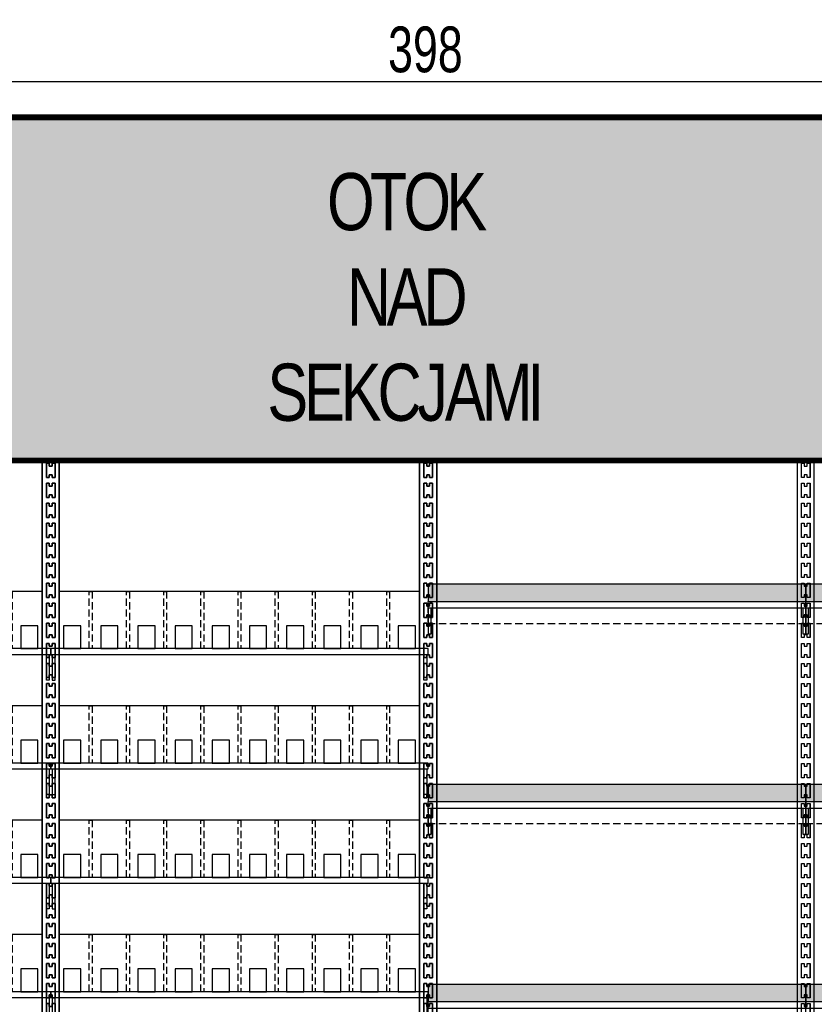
# Model space of a CAD drawing. Header units: centimetres. Extents: x 4120 to 19220, y -7417 to 180.
# Tile 78 of 223: x 12056 to 12195, y -6555 to -6383. Entities that reach past the tile are written whole.
import ezdxf

# ---------------------------------------------------------------- set-up
doc = ezdxf.new("R2010")
doc.units = ezdxf.units.CM
doc.linetypes.add('( Hidden )', pattern=[0.375, 0.25, -0.125])
doc.linetypes.add('DASHED', pattern=[19.05, 12.7, -6.35])
doc.layers.add('Otok szary', color=7, linetype='Continuous', true_color=0x7d7d7d)
doc.styles.add('Arial', font='arial.ttf', dxfattribs={"height": 25})
doc.styles.add('SIMPLEX', font='arial.ttf', dxfattribs={"width": 0.7, "height": 8})
doc.styles.get("Standard").update_dxf_attribs({"font": 'arial.ttf'})
doc.dimstyles.new('1', dxfattribs={"dimscale": 3, "dimtxt": 2, "dimasz": 1, "dimexe": 1, "dimexo": 0, "dimgap": 0.5, "dimtad": 1, "dimdec": 0, "dimdsep": 46, "dimtxsty": 'Standard', "dimblk": 'ARCHTICK', "dimcen": 0.5, "dimdle": 1, "dimclrd": 5, "dimclre": 5, "dimclrt": 5, "dimadec": 0, "dimazin": 2, "dimtfac": 1, "dimtdec": 0, "dimtofl": 0, "dimtmove": 0, "dimatfit": 3, "dimldrblk": 'OBLIQUE', "dimfxl": 1, "dimtvp": 0.5, "dimtolj": 1, "dimtzin": 0, "dimlwd": -1, "dimarcsym": 0})

# ---------------------------------------------------------------- blocks, each defined once
blk = doc.blocks.new('Ogranicznik plexi front 66')
h = blk.add_hatch(color=252)
h.set_gradient(color1=(148, 148, 148), rotation=135, tint=1, name='CYLINDER')
h.paths.add_polyline_path([(0, 3), (0, 0), (66, 0), (66, 3)])
blk.add_lwpolyline([(0, 0), (66, 0), (66, 3), (0, 3)], close=True)
blk = doc.blocks.new('fdsf')
blk.add_line((18879.37, 15854.81), (18942.37, 15854.81))
at = {"color": 8}
for points in [[(18876.37, 15854.81), (18876.37, 15614.81), (18879.37, 15614.81), (18879.37, 15854.81), (18876.37, 15854.81)], [(18942.37, 15854.81), (18942.37, 15614.81), (18945.37, 15614.81), (18945.37, 15854.81), (18942.37, 15854.81)]]:
    blk.add_lwpolyline(points, dxfattribs=at)
at = {"color": 8, "ltscale": 0.002}
for points in [[(18877.12, 15854.31), (18877.62, 15854.31), (18877.62, 15853.81), (18878.12, 15853.81), (18878.12, 15854.31), (18878.62, 15854.31), (18878.62, 15851.81), (18878.12, 15851.81), (18878.12, 15852.31), (18877.62, 15852.31), (18877.62, 15851.81), (18877.12, 15851.81)], [(18943.12, 15854.31), (18943.62, 15854.31), (18943.62, 15853.81), (18944.12, 15853.81), (18944.12, 15854.31), (18944.62, 15854.31), (18944.62, 15851.81), (18944.12, 15851.81), (18944.12, 15852.31), (18943.62, 15852.31), (18943.62, 15851.81), (18943.12, 15851.81)], [(18877.12, 15850.81), (18877.62, 15850.81), (18877.62, 15850.31), (18878.12, 15850.31), (18878.12, 15850.81), (18878.62, 15850.81), (18878.62, 15848.31), (18878.12, 15848.31), (18878.12, 15848.81), (18877.62, 15848.81), (18877.62, 15848.31), (18877.12, 15848.31)], [(18943.12, 15850.81), (18943.62, 15850.81), (18943.62, 15850.31), (18944.12, 15850.31), (18944.12, 15850.81), (18944.62, 15850.81), (18944.62, 15848.31), (18944.12, 15848.31), (18944.12, 15848.81), (18943.62, 15848.81), (18943.62, 15848.31), (18943.12, 15848.31)], [(18877.12, 15847.31), (18877.62, 15847.31), (18877.62, 15846.81), (18878.12, 15846.81), (18878.12, 15847.31), (18878.62, 15847.31), (18878.62, 15844.81), (18878.12, 15844.81), (18878.12, 15845.31), (18877.62, 15845.31), (18877.62, 15844.81), (18877.12, 15844.81)], [(18943.12, 15847.31), (18943.62, 15847.31), (18943.62, 15846.81), (18944.12, 15846.81), (18944.12, 15847.31), (18944.62, 15847.31), (18944.62, 15844.81), (18944.12, 15844.81), (18944.12, 15845.31), (18943.62, 15845.31), (18943.62, 15844.81), (18943.12, 15844.81)], [(18877.12, 15843.81), (18877.62, 15843.81), (18877.62, 15843.31), (18878.12, 15843.31), (18878.12, 15843.81), (18878.62, 15843.81), (18878.62, 15841.31), (18878.12, 15841.31), (18878.12, 15841.81), (18877.62, 15841.81), (18877.62, 15841.31), (18877.12, 15841.31)], [(18943.12, 15843.81), (18943.62, 15843.81), (18943.62, 15843.31), (18944.12, 15843.31), (18944.12, 15843.81), (18944.62, 15843.81), (18944.62, 15841.31), (18944.12, 15841.31), (18944.12, 15841.81), (18943.62, 15841.81), (18943.62, 15841.31), (18943.12, 15841.31)], [(18877.12, 15840.31), (18877.62, 15840.31), (18877.62, 15839.81), (18878.12, 15839.81), (18878.12, 15840.31), (18878.62, 15840.31), (18878.62, 15837.81), (18878.12, 15837.81), (18878.12, 15838.31), (18877.62, 15838.31), (18877.62, 15837.81), (18877.12, 15837.81)], [(18943.12, 15840.31), (18943.62, 15840.31), (18943.62, 15839.81), (18944.12, 15839.81), (18944.12, 15840.31), (18944.62, 15840.31), (18944.62, 15837.81), (18944.12, 15837.81), (18944.12, 15838.31), (18943.62, 15838.31), (18943.62, 15837.81), (18943.12, 15837.81)], [(18877.12, 15836.81), (18877.62, 15836.81), (18877.62, 15836.31), (18878.12, 15836.31), (18878.12, 15836.81), (18878.62, 15836.81), (18878.62, 15834.31), (18878.12, 15834.31), (18878.12, 15834.81), (18877.62, 15834.81), (18877.62, 15834.31), (18877.12, 15834.31)], [(18943.12, 15836.81), (18943.62, 15836.81), (18943.62, 15836.31), (18944.12, 15836.31), (18944.12, 15836.81), (18944.62, 15836.81), (18944.62, 15834.31), (18944.12, 15834.31), (18944.12, 15834.81), (18943.62, 15834.81), (18943.62, 15834.31), (18943.12, 15834.31)], [(18877.12, 15833.31), (18877.62, 15833.31), (18877.62, 15832.81), (18878.12, 15832.81), (18878.12, 15833.31), (18878.62, 15833.31), (18878.62, 15830.81), (18878.12, 15830.81), (18878.12, 15831.31), (18877.62, 15831.31), (18877.62, 15830.81), (18877.12, 15830.81)], [(18943.12, 15833.31), (18943.62, 15833.31), (18943.62, 15832.81), (18944.12, 15832.81), (18944.12, 15833.31), (18944.62, 15833.31), (18944.62, 15830.81), (18944.12, 15830.81), (18944.12, 15831.31), (18943.62, 15831.31), (18943.62, 15830.81), (18943.12, 15830.81)], [(18877.12, 15829.81), (18877.62, 15829.81), (18877.62, 15829.31), (18878.12, 15829.31), (18878.12, 15829.81), (18878.62, 15829.81), (18878.62, 15827.31), (18878.12, 15827.31), (18878.12, 15827.81), (18877.62, 15827.81), (18877.62, 15827.31), (18877.12, 15827.31)], [(18943.12, 15829.81), (18943.62, 15829.81), (18943.62, 15829.31), (18944.12, 15829.31), (18944.12, 15829.81), (18944.62, 15829.81), (18944.62, 15827.31), (18944.12, 15827.31), (18944.12, 15827.81), (18943.62, 15827.81), (18943.62, 15827.31), (18943.12, 15827.31)], [(18877.12, 15826.31), (18877.62, 15826.31), (18877.62, 15825.81), (18878.12, 15825.81), (18878.12, 15826.31), (18878.62, 15826.31), (18878.62, 15823.81), (18878.12, 15823.81), (18878.12, 15824.31), (18877.62, 15824.31), (18877.62, 15823.81), (18877.12, 15823.81)], [(18943.12, 15826.31), (18943.62, 15826.31), (18943.62, 15825.81), (18944.12, 15825.81), (18944.12, 15826.31), (18944.62, 15826.31), (18944.62, 15823.81), (18944.12, 15823.81), (18944.12, 15824.31), (18943.62, 15824.31), (18943.62, 15823.81), (18943.12, 15823.81)], [(18877.12, 15822.81), (18877.62, 15822.81), (18877.62, 15822.31), (18878.12, 15822.31), (18878.12, 15822.81), (18878.62, 15822.81), (18878.62, 15820.31), (18878.12, 15820.31), (18878.12, 15820.81), (18877.62, 15820.81), (18877.62, 15820.31), (18877.12, 15820.31)], [(18943.12, 15822.81), (18943.62, 15822.81), (18943.62, 15822.31), (18944.12, 15822.31), (18944.12, 15822.81), (18944.62, 15822.81), (18944.62, 15820.31), (18944.12, 15820.31), (18944.12, 15820.81), (18943.62, 15820.81), (18943.62, 15820.31), (18943.12, 15820.31)], [(18877.12, 15819.31), (18877.62, 15819.31), (18877.62, 15818.81), (18878.12, 15818.81), (18878.12, 15819.31), (18878.62, 15819.31), (18878.62, 15816.81), (18878.12, 15816.81), (18878.12, 15817.31), (18877.62, 15817.31), (18877.62, 15816.81), (18877.12, 15816.81)], [(18943.12, 15819.31), (18943.62, 15819.31), (18943.62, 15818.81), (18944.12, 15818.81), (18944.12, 15819.31), (18944.62, 15819.31), (18944.62, 15816.81), (18944.12, 15816.81), (18944.12, 15817.31), (18943.62, 15817.31), (18943.62, 15816.81), (18943.12, 15816.81)], [(18877.12, 15815.81), (18877.62, 15815.81), (18877.62, 15815.31), (18878.12, 15815.31), (18878.12, 15815.81), (18878.62, 15815.81), (18878.62, 15813.31), (18878.12, 15813.31), (18878.12, 15813.81), (18877.62, 15813.81), (18877.62, 15813.31), (18877.12, 15813.31)], [(18943.12, 15815.81), (18943.62, 15815.81), (18943.62, 15815.31), (18944.12, 15815.31), (18944.12, 15815.81), (18944.62, 15815.81), (18944.62, 15813.31), (18944.12, 15813.31), (18944.12, 15813.81), (18943.62, 15813.81), (18943.62, 15813.31), (18943.12, 15813.31)], [(18877.12, 15812.31), (18877.62, 15812.31), (18877.62, 15811.81), (18878.12, 15811.81), (18878.12, 15812.31), (18878.62, 15812.31), (18878.62, 15809.81), (18878.12, 15809.81), (18878.12, 15810.31), (18877.62, 15810.31), (18877.62, 15809.81), (18877.12, 15809.81)], [(18943.12, 15812.31), (18943.62, 15812.31), (18943.62, 15811.81), (18944.12, 15811.81), (18944.12, 15812.31), (18944.62, 15812.31), (18944.62, 15809.81), (18944.12, 15809.81), (18944.12, 15810.31), (18943.62, 15810.31), (18943.62, 15809.81), (18943.12, 15809.81)], [(18877.12, 15808.81), (18877.62, 15808.81), (18877.62, 15808.31), (18878.12, 15808.31), (18878.12, 15808.81), (18878.62, 15808.81), (18878.62, 15806.31), (18878.12, 15806.31), (18878.12, 15806.81), (18877.62, 15806.81), (18877.62, 15806.31), (18877.12, 15806.31)], [(18943.12, 15808.81), (18943.62, 15808.81), (18943.62, 15808.31), (18944.12, 15808.31), (18944.12, 15808.81), (18944.62, 15808.81), (18944.62, 15806.31), (18944.12, 15806.31), (18944.12, 15806.81), (18943.62, 15806.81), (18943.62, 15806.31), (18943.12, 15806.31)], [(18877.12, 15805.31), (18877.62, 15805.31), (18877.62, 15804.81), (18878.12, 15804.81), (18878.12, 15805.31), (18878.62, 15805.31), (18878.62, 15802.81), (18878.12, 15802.81), (18878.12, 15803.31), (18877.62, 15803.31), (18877.62, 15802.81), (18877.12, 15802.81)], [(18943.12, 15805.31), (18943.62, 15805.31), (18943.62, 15804.81), (18944.12, 15804.81), (18944.12, 15805.31), (18944.62, 15805.31), (18944.62, 15802.81), (18944.12, 15802.81), (18944.12, 15803.31), (18943.62, 15803.31), (18943.62, 15802.81), (18943.12, 15802.81)], [(18877.12, 15801.81), (18877.62, 15801.81), (18877.62, 15801.31), (18878.12, 15801.31), (18878.12, 15801.81), (18878.62, 15801.81), (18878.62, 15799.31), (18878.12, 15799.31), (18878.12, 15799.81), (18877.62, 15799.81), (18877.62, 15799.31), (18877.12, 15799.31)], [(18943.12, 15801.81), (18943.62, 15801.81), (18943.62, 15801.31), (18944.12, 15801.31), (18944.12, 15801.81), (18944.62, 15801.81), (18944.62, 15799.31), (18944.12, 15799.31), (18944.12, 15799.81), (18943.62, 15799.81), (18943.62, 15799.31), (18943.12, 15799.31)], [(18877.12, 15798.31), (18877.62, 15798.31), (18877.62, 15797.81), (18878.12, 15797.81), (18878.12, 15798.31), (18878.62, 15798.31), (18878.62, 15795.81), (18878.12, 15795.81), (18878.12, 15796.31), (18877.62, 15796.31), (18877.62, 15795.81), (18877.12, 15795.81)], [(18943.12, 15798.31), (18943.62, 15798.31), (18943.62, 15797.81), (18944.12, 15797.81), (18944.12, 15798.31), (18944.62, 15798.31), (18944.62, 15795.81), (18944.12, 15795.81), (18944.12, 15796.31), (18943.62, 15796.31), (18943.62, 15795.81), (18943.12, 15795.81)], [(18877.12, 15794.81), (18877.62, 15794.81), (18877.62, 15794.31), (18878.12, 15794.31), (18878.12, 15794.81), (18878.62, 15794.81), (18878.62, 15792.31), (18878.12, 15792.31), (18878.12, 15792.81), (18877.62, 15792.81), (18877.62, 15792.31), (18877.12, 15792.31)], [(18943.12, 15794.81), (18943.62, 15794.81), (18943.62, 15794.31), (18944.12, 15794.31), (18944.12, 15794.81), (18944.62, 15794.81), (18944.62, 15792.31), (18944.12, 15792.31), (18944.12, 15792.81), (18943.62, 15792.81), (18943.62, 15792.31), (18943.12, 15792.31)], [(18877.12, 15791.31), (18877.62, 15791.31), (18877.62, 15790.81), (18878.12, 15790.81), (18878.12, 15791.31), (18878.62, 15791.31), (18878.62, 15788.81), (18878.12, 15788.81), (18878.12, 15789.31), (18877.62, 15789.31), (18877.62, 15788.81), (18877.12, 15788.81)], [(18943.12, 15791.31), (18943.62, 15791.31), (18943.62, 15790.81), (18944.12, 15790.81), (18944.12, 15791.31), (18944.62, 15791.31), (18944.62, 15788.81), (18944.12, 15788.81), (18944.12, 15789.31), (18943.62, 15789.31), (18943.62, 15788.81), (18943.12, 15788.81)], [(18877.12, 15787.81), (18877.62, 15787.81), (18877.62, 15787.31), (18878.12, 15787.31), (18878.12, 15787.81), (18878.62, 15787.81), (18878.62, 15785.31), (18878.12, 15785.31), (18878.12, 15785.81), (18877.62, 15785.81), (18877.62, 15785.31), (18877.12, 15785.31)], [(18943.12, 15787.81), (18943.62, 15787.81), (18943.62, 15787.31), (18944.12, 15787.31), (18944.12, 15787.81), (18944.62, 15787.81), (18944.62, 15785.31), (18944.12, 15785.31), (18944.12, 15785.81), (18943.62, 15785.81), (18943.62, 15785.31), (18943.12, 15785.31)], [(18877.12, 15784.31), (18877.62, 15784.31), (18877.62, 15783.81), (18878.12, 15783.81), (18878.12, 15784.31), (18878.62, 15784.31), (18878.62, 15781.81), (18878.12, 15781.81), (18878.12, 15782.31), (18877.62, 15782.31), (18877.62, 15781.81), (18877.12, 15781.81)], [(18943.12, 15784.31), (18943.62, 15784.31), (18943.62, 15783.81), (18944.12, 15783.81), (18944.12, 15784.31), (18944.62, 15784.31), (18944.62, 15781.81), (18944.12, 15781.81), (18944.12, 15782.31), (18943.62, 15782.31), (18943.62, 15781.81), (18943.12, 15781.81)], [(18877.12, 15780.81), (18877.62, 15780.81), (18877.62, 15780.31), (18878.12, 15780.31), (18878.12, 15780.81), (18878.62, 15780.81), (18878.62, 15778.31), (18878.12, 15778.31), (18878.12, 15778.81), (18877.62, 15778.81), (18877.62, 15778.31), (18877.12, 15778.31)], [(18943.12, 15780.81), (18943.62, 15780.81), (18943.62, 15780.31), (18944.12, 15780.31), (18944.12, 15780.81), (18944.62, 15780.81), (18944.62, 15778.31), (18944.12, 15778.31), (18944.12, 15778.81), (18943.62, 15778.81), (18943.62, 15778.31), (18943.12, 15778.31)], [(18877.12, 15777.31), (18877.62, 15777.31), (18877.62, 15776.81), (18878.12, 15776.81), (18878.12, 15777.31), (18878.62, 15777.31), (18878.62, 15774.81), (18878.12, 15774.81), (18878.12, 15775.31), (18877.62, 15775.31), (18877.62, 15774.81), (18877.12, 15774.81)], [(18943.12, 15777.31), (18943.62, 15777.31), (18943.62, 15776.81), (18944.12, 15776.81), (18944.12, 15777.31), (18944.62, 15777.31), (18944.62, 15774.81), (18944.12, 15774.81), (18944.12, 15775.31), (18943.62, 15775.31), (18943.62, 15774.81), (18943.12, 15774.81)], [(18877.12, 15773.81), (18877.62, 15773.81), (18877.62, 15773.31), (18878.12, 15773.31), (18878.12, 15773.81), (18878.62, 15773.81), (18878.62, 15771.31), (18878.12, 15771.31), (18878.12, 15771.81), (18877.62, 15771.81), (18877.62, 15771.31), (18877.12, 15771.31)], [(18943.12, 15773.81), (18943.62, 15773.81), (18943.62, 15773.31), (18944.12, 15773.31), (18944.12, 15773.81), (18944.62, 15773.81), (18944.62, 15771.31), (18944.12, 15771.31), (18944.12, 15771.81), (18943.62, 15771.81), (18943.62, 15771.31), (18943.12, 15771.31)], [(18877.12, 15770.31), (18877.62, 15770.31), (18877.62, 15769.81), (18878.12, 15769.81), (18878.12, 15770.31), (18878.62, 15770.31), (18878.62, 15767.81), (18878.12, 15767.81), (18878.12, 15768.31), (18877.62, 15768.31), (18877.62, 15767.81), (18877.12, 15767.81)], [(18943.12, 15770.31), (18943.62, 15770.31), (18943.62, 15769.81), (18944.12, 15769.81), (18944.12, 15770.31), (18944.62, 15770.31), (18944.62, 15767.81), (18944.12, 15767.81), (18944.12, 15768.31), (18943.62, 15768.31), (18943.62, 15767.81), (18943.12, 15767.81)], [(18877.12, 15766.81), (18877.62, 15766.81), (18877.62, 15766.31), (18878.12, 15766.31), (18878.12, 15766.81), (18878.62, 15766.81), (18878.62, 15764.31), (18878.12, 15764.31), (18878.12, 15764.81), (18877.62, 15764.81), (18877.62, 15764.31), (18877.12, 15764.31)], [(18943.12, 15766.81), (18943.62, 15766.81), (18943.62, 15766.31), (18944.12, 15766.31), (18944.12, 15766.81), (18944.62, 15766.81), (18944.62, 15764.31), (18944.12, 15764.31), (18944.12, 15764.81), (18943.62, 15764.81), (18943.62, 15764.31), (18943.12, 15764.31)], [(18877.12, 15763.31), (18877.62, 15763.31), (18877.62, 15762.81), (18878.12, 15762.81), (18878.12, 15763.31), (18878.62, 15763.31), (18878.62, 15760.81), (18878.12, 15760.81), (18878.12, 15761.31), (18877.62, 15761.31), (18877.62, 15760.81), (18877.12, 15760.81)], [(18943.12, 15763.31), (18943.62, 15763.31), (18943.62, 15762.81), (18944.12, 15762.81), (18944.12, 15763.31), (18944.62, 15763.31), (18944.62, 15760.81), (18944.12, 15760.81), (18944.12, 15761.31), (18943.62, 15761.31), (18943.62, 15760.81), (18943.12, 15760.81)], [(18877.12, 15759.81), (18877.62, 15759.81), (18877.62, 15759.31), (18878.12, 15759.31), (18878.12, 15759.81), (18878.62, 15759.81), (18878.62, 15757.31), (18878.12, 15757.31), (18878.12, 15757.81), (18877.62, 15757.81), (18877.62, 15757.31), (18877.12, 15757.31)], [(18943.12, 15759.81), (18943.62, 15759.81), (18943.62, 15759.31), (18944.12, 15759.31), (18944.12, 15759.81), (18944.62, 15759.81), (18944.62, 15757.31), (18944.12, 15757.31), (18944.12, 15757.81), (18943.62, 15757.81), (18943.62, 15757.31), (18943.12, 15757.31)]]:
    blk.add_lwpolyline(points, close=True, dxfattribs=at)
for points in [[(18877.87, 15830.14), (18943.87, 15830.14), (18943.87, 15833.14), (18877.87, 15833.14)], [(18877.87, 15830.14), (18943.87, 15830.14), (18943.87, 15828.94), (18877.87, 15828.94)], [(18878.37, 15828.94), (18877.87, 15828.94), (18877.87, 15824.45), (18878.37, 15824.45)], [(18943.87, 15828.94), (18943.37, 15828.94), (18943.37, 15824.45), (18943.87, 15824.45)], [(18877.87, 15795.14), (18943.87, 15795.14), (18943.87, 15798.14), (18877.87, 15798.14)], [(18877.87, 15795.14), (18943.87, 15795.14), (18943.87, 15793.94), (18877.87, 15793.94)], [(18878.37, 15793.94), (18877.87, 15793.94), (18877.87, 15789.45), (18878.37, 15789.45)], [(18943.87, 15793.94), (18943.37, 15793.94), (18943.37, 15789.45), (18943.87, 15789.45)], [(18877.87, 15760.14), (18943.87, 15760.14), (18943.87, 15763.14), (18877.87, 15763.14)], [(18877.87, 15760.14), (18943.87, 15760.14), (18943.87, 15758.94), (18877.87, 15758.94)]]:
    blk.add_lwpolyline(points, close=True)
at = {"color": 253, "linetype": 'DASHED', "ltscale": 0.1, "true_color": 0xb3b3b3}
for points in [[(18877.87, 15830.14), (18943.87, 15830.14), (18943.87, 15826.24), (18877.87, 15826.24)], [(18877.87, 15795.14), (18943.87, 15795.14), (18943.87, 15791.24), (18877.87, 15791.24)], [(18877.87, 15760.14), (18943.87, 15760.14), (18943.87, 15756.24), (18877.87, 15756.24)]]:
    blk.add_lwpolyline(points, close=True, dxfattribs=at)
for p in [(18877.87, 15830.14), (18877.87, 15795.14), (18877.87, 15760.14)]:
    blk.add_blockref('Ogranicznik plexi front 66', p)
blk = doc.blocks.new('BLOK 240-66-01')
at = {"color": 8}
for points in [[(-1.5, 229.5), (-1.5, 69.5)], [(1.5, 116.57), (1.5, 229.5)], [(64.5, 116.57), (64.5, 229.5)], [(67.5, 229.5), (67.5, 69.5)], [(1.5, 206.57), (64.5, 206.57)], [(2.25, 196.57), (2.25, 200.57), (5.25, 200.57), (5.25, 196.57), (2.25, 196.57)], [(8.75, 196.57), (8.75, 200.57), (11.75, 200.57), (11.75, 196.57), (8.75, 196.57)], [(15.25, 196.57), (15.25, 200.57), (18.25, 200.57), (18.25, 196.57), (15.25, 196.57)], [(21.75, 196.57), (21.75, 200.57), (24.75, 200.57), (24.75, 196.57), (21.75, 196.57)], [(28.25, 196.57), (28.25, 200.57), (31.25, 200.57), (31.25, 196.57), (28.25, 196.57)], [(34.75, 196.57), (34.75, 200.57), (37.75, 200.57), (37.75, 196.57), (34.75, 196.57)], [(41.25, 196.57), (41.25, 200.57), (44.25, 200.57), (44.25, 196.57), (41.25, 196.57)], [(47.75, 196.57), (47.75, 200.57), (50.75, 200.57), (50.75, 196.57), (47.75, 196.57)], [(54.25, 196.57), (54.25, 200.57), (57.25, 200.57), (57.25, 196.57), (54.25, 196.57)], [(60.75, 196.57), (60.75, 200.57), (63.75, 200.57), (63.75, 196.57), (60.75, 196.57)], [(0.25, 195.57), (0.25, 191.07), (0.75, 191.07), (0.75, 195.57)], [(65.75, 195.57), (65.75, 191.07), (65.25, 191.07), (65.25, 195.57)], [(1.5, 186.57), (64.5, 186.57)], [(2.25, 176.57), (2.25, 180.57), (5.25, 180.57), (5.25, 176.57), (2.25, 176.57)], [(8.75, 176.57), (8.75, 180.57), (11.75, 180.57), (11.75, 176.57), (8.75, 176.57)], [(15.25, 176.57), (15.25, 180.57), (18.25, 180.57), (18.25, 176.57), (15.25, 176.57)], [(21.75, 176.57), (21.75, 180.57), (24.75, 180.57), (24.75, 176.57), (21.75, 176.57)], [(28.25, 176.57), (28.25, 180.57), (31.25, 180.57), (31.25, 176.57), (28.25, 176.57)], [(34.75, 176.57), (34.75, 180.57), (37.75, 180.57), (37.75, 176.57), (34.75, 176.57)], [(41.25, 176.57), (41.25, 180.57), (44.25, 180.57), (44.25, 176.57), (41.25, 176.57)], [(47.75, 176.57), (47.75, 180.57), (50.75, 180.57), (50.75, 176.57), (47.75, 176.57)], [(54.25, 176.57), (54.25, 180.57), (57.25, 180.57), (57.25, 176.57), (54.25, 176.57)], [(60.75, 176.57), (60.75, 180.57), (63.75, 180.57), (63.75, 176.57), (60.75, 176.57)], [(0.25, 175.57), (0.25, 171.07), (0.75, 171.07), (0.75, 175.57)], [(65.75, 175.57), (65.75, 171.07), (65.25, 171.07), (65.25, 175.57)], [(1.5, 166.57), (64.5, 166.57)], [(2.25, 156.57), (2.25, 160.57), (5.25, 160.57), (5.25, 156.57), (2.25, 156.57)], [(8.75, 156.57), (8.75, 160.57), (11.75, 160.57), (11.75, 156.57), (8.75, 156.57)], [(15.25, 156.57), (15.25, 160.57), (18.25, 160.57), (18.25, 156.57), (15.25, 156.57)], [(21.75, 156.57), (21.75, 160.57), (24.75, 160.57), (24.75, 156.57), (21.75, 156.57)], [(28.25, 156.57), (28.25, 160.57), (31.25, 160.57), (31.25, 156.57), (28.25, 156.57)], [(34.75, 156.57), (34.75, 160.57), (37.75, 160.57), (37.75, 156.57), (34.75, 156.57)], [(41.25, 156.57), (41.25, 160.57), (44.25, 160.57), (44.25, 156.57), (41.25, 156.57)], [(47.75, 156.57), (47.75, 160.57), (50.75, 160.57), (50.75, 156.57), (47.75, 156.57)], [(54.25, 156.57), (54.25, 160.57), (57.25, 160.57), (57.25, 156.57), (54.25, 156.57)], [(60.75, 156.57), (60.75, 160.57), (63.75, 160.57), (63.75, 156.57), (60.75, 156.57)], [(0.25, 155.57), (0.25, 151.07), (0.75, 151.07), (0.75, 155.57)], [(65.75, 155.57), (65.75, 151.07), (65.25, 151.07), (65.25, 155.57)], [(1.5, 146.57), (64.5, 146.57)], [(2.25, 136.57), (2.25, 140.57), (5.25, 140.57), (5.25, 136.57), (2.25, 136.57)], [(8.75, 136.57), (8.75, 140.57), (11.75, 140.57), (11.75, 136.57), (8.75, 136.57)], [(15.25, 136.57), (15.25, 140.57), (18.25, 140.57), (18.25, 136.57), (15.25, 136.57)], [(21.75, 136.57), (21.75, 140.57), (24.75, 140.57), (24.75, 136.57), (21.75, 136.57)], [(28.25, 136.57), (28.25, 140.57), (31.25, 140.57), (31.25, 136.57), (28.25, 136.57)], [(34.75, 136.57), (34.75, 140.57), (37.75, 140.57), (37.75, 136.57), (34.75, 136.57)], [(41.25, 136.57), (41.25, 140.57), (44.25, 140.57), (44.25, 136.57), (41.25, 136.57)], [(47.75, 136.57), (47.75, 140.57), (50.75, 140.57), (50.75, 136.57), (47.75, 136.57)], [(54.25, 136.57), (54.25, 140.57), (57.25, 140.57), (57.25, 136.57), (54.25, 136.57)], [(60.75, 136.57), (60.75, 140.57), (63.75, 140.57), (63.75, 136.57), (60.75, 136.57)], [(0.25, 135.57), (0.25, 131.07), (0.75, 131.07), (0.75, 135.57)], [(65.75, 135.57), (65.75, 131.07), (65.25, 131.07), (65.25, 135.57)]]:
    blk.add_lwpolyline(points, dxfattribs=at)
at = {"color": 8, "ltscale": 0.002}
for points in [[(-0.75, 229), (-0.25, 229), (-0.25, 228.5), (0.25, 228.5), (0.25, 229), (0.75, 229), (0.75, 226.5), (0.25, 226.5), (0.25, 227), (-0.25, 227), (-0.25, 226.5), (-0.75, 226.5)], [(66.75, 229), (66.25, 229), (66.25, 228.5), (65.75, 228.5), (65.75, 229), (65.25, 229), (65.25, 226.5), (65.75, 226.5), (65.75, 227), (66.25, 227), (66.25, 226.5), (66.75, 226.5)], [(-0.75, 225.5), (-0.25, 225.5), (-0.25, 225), (0.25, 225), (0.25, 225.5), (0.75, 225.5), (0.75, 223), (0.25, 223), (0.25, 223.5), (-0.25, 223.5), (-0.25, 223), (-0.75, 223)], [(66.75, 225.5), (66.25, 225.5), (66.25, 225), (65.75, 225), (65.75, 225.5), (65.25, 225.5), (65.25, 223), (65.75, 223), (65.75, 223.5), (66.25, 223.5), (66.25, 223), (66.75, 223)], [(-0.75, 222), (-0.25, 222), (-0.25, 221.5), (0.25, 221.5), (0.25, 222), (0.75, 222), (0.75, 219.5), (0.25, 219.5), (0.25, 220), (-0.25, 220), (-0.25, 219.5), (-0.75, 219.5)], [(66.75, 222), (66.25, 222), (66.25, 221.5), (65.75, 221.5), (65.75, 222), (65.25, 222), (65.25, 219.5), (65.75, 219.5), (65.75, 220), (66.25, 220), (66.25, 219.5), (66.75, 219.5)], [(-0.75, 218.5), (-0.25, 218.5), (-0.25, 218), (0.25, 218), (0.25, 218.5), (0.75, 218.5), (0.75, 216), (0.25, 216), (0.25, 216.5), (-0.25, 216.5), (-0.25, 216), (-0.75, 216)], [(66.75, 218.5), (66.25, 218.5), (66.25, 218), (65.75, 218), (65.75, 218.5), (65.25, 218.5), (65.25, 216), (65.75, 216), (65.75, 216.5), (66.25, 216.5), (66.25, 216), (66.75, 216)], [(-0.75, 215), (-0.25, 215), (-0.25, 214.5), (0.25, 214.5), (0.25, 215), (0.75, 215), (0.75, 212.5), (0.25, 212.5), (0.25, 213), (-0.25, 213), (-0.25, 212.5), (-0.75, 212.5)], [(66.75, 215), (66.25, 215), (66.25, 214.5), (65.75, 214.5), (65.75, 215), (65.25, 215), (65.25, 212.5), (65.75, 212.5), (65.75, 213), (66.25, 213), (66.25, 212.5), (66.75, 212.5)], [(-0.75, 211.5), (-0.25, 211.5), (-0.25, 211), (0.25, 211), (0.25, 211.5), (0.75, 211.5), (0.75, 209), (0.25, 209), (0.25, 209.5), (-0.25, 209.5), (-0.25, 209), (-0.75, 209)], [(66.75, 211.5), (66.25, 211.5), (66.25, 211), (65.75, 211), (65.75, 211.5), (65.25, 211.5), (65.25, 209), (65.75, 209), (65.75, 209.5), (66.25, 209.5), (66.25, 209), (66.75, 209)], [(-0.75, 208), (-0.25, 208), (-0.25, 207.5), (0.25, 207.5), (0.25, 208), (0.75, 208), (0.75, 205.5), (0.25, 205.5), (0.25, 206), (-0.25, 206), (-0.25, 205.5), (-0.75, 205.5)], [(66.75, 208), (66.25, 208), (66.25, 207.5), (65.75, 207.5), (65.75, 208), (65.25, 208), (65.25, 205.5), (65.75, 205.5), (65.75, 206), (66.25, 206), (66.25, 205.5), (66.75, 205.5)], [(-0.75, 204.5), (-0.25, 204.5), (-0.25, 204), (0.25, 204), (0.25, 204.5), (0.75, 204.5), (0.75, 202), (0.25, 202), (0.25, 202.5), (-0.25, 202.5), (-0.25, 202), (-0.75, 202)], [(66.75, 204.5), (66.25, 204.5), (66.25, 204), (65.75, 204), (65.75, 204.5), (65.25, 204.5), (65.25, 202), (65.75, 202), (65.75, 202.5), (66.25, 202.5), (66.25, 202), (66.75, 202)], [(-0.75, 201), (-0.25, 201), (-0.25, 200.5), (0.25, 200.5), (0.25, 201), (0.75, 201), (0.75, 198.5), (0.25, 198.5), (0.25, 199), (-0.25, 199), (-0.25, 198.5), (-0.75, 198.5)], [(66.75, 201), (66.25, 201), (66.25, 200.5), (65.75, 200.5), (65.75, 201), (65.25, 201), (65.25, 198.5), (65.75, 198.5), (65.75, 199), (66.25, 199), (66.25, 198.5), (66.75, 198.5)], [(-0.75, 197.5), (-0.25, 197.5), (-0.25, 197), (0.25, 197), (0.25, 197.5), (0.75, 197.5), (0.75, 195), (0.25, 195), (0.25, 195.5), (-0.25, 195.5), (-0.25, 195), (-0.75, 195)], [(66.75, 197.5), (66.25, 197.5), (66.25, 197), (65.75, 197), (65.75, 197.5), (65.25, 197.5), (65.25, 195), (65.75, 195), (65.75, 195.5), (66.25, 195.5), (66.25, 195), (66.75, 195)], [(-0.75, 194), (-0.25, 194), (-0.25, 193.5), (0.25, 193.5), (0.25, 194), (0.75, 194), (0.75, 191.5), (0.25, 191.5), (0.25, 192), (-0.25, 192), (-0.25, 191.5), (-0.75, 191.5)], [(66.75, 194), (66.25, 194), (66.25, 193.5), (65.75, 193.5), (65.75, 194), (65.25, 194), (65.25, 191.5), (65.75, 191.5), (65.75, 192), (66.25, 192), (66.25, 191.5), (66.75, 191.5)], [(-0.75, 190.5), (-0.25, 190.5), (-0.25, 190), (0.25, 190), (0.25, 190.5), (0.75, 190.5), (0.75, 188), (0.25, 188), (0.25, 188.5), (-0.25, 188.5), (-0.25, 188), (-0.75, 188)], [(66.75, 190.5), (66.25, 190.5), (66.25, 190), (65.75, 190), (65.75, 190.5), (65.25, 190.5), (65.25, 188), (65.75, 188), (65.75, 188.5), (66.25, 188.5), (66.25, 188), (66.75, 188)], [(-0.75, 187), (-0.25, 187), (-0.25, 186.5), (0.25, 186.5), (0.25, 187), (0.75, 187), (0.75, 184.5), (0.25, 184.5), (0.25, 185), (-0.25, 185), (-0.25, 184.5), (-0.75, 184.5)], [(66.75, 187), (66.25, 187), (66.25, 186.5), (65.75, 186.5), (65.75, 187), (65.25, 187), (65.25, 184.5), (65.75, 184.5), (65.75, 185), (66.25, 185), (66.25, 184.5), (66.75, 184.5)], [(-0.75, 183.5), (-0.25, 183.5), (-0.25, 183), (0.25, 183), (0.25, 183.5), (0.75, 183.5), (0.75, 181), (0.25, 181), (0.25, 181.5), (-0.25, 181.5), (-0.25, 181), (-0.75, 181)], [(66.75, 183.5), (66.25, 183.5), (66.25, 183), (65.75, 183), (65.75, 183.5), (65.25, 183.5), (65.25, 181), (65.75, 181), (65.75, 181.5), (66.25, 181.5), (66.25, 181), (66.75, 181)], [(-0.75, 180), (-0.25, 180), (-0.25, 179.5), (0.25, 179.5), (0.25, 180), (0.75, 180), (0.75, 177.5), (0.25, 177.5), (0.25, 178), (-0.25, 178), (-0.25, 177.5), (-0.75, 177.5)], [(66.75, 180), (66.25, 180), (66.25, 179.5), (65.75, 179.5), (65.75, 180), (65.25, 180), (65.25, 177.5), (65.75, 177.5), (65.75, 178), (66.25, 178), (66.25, 177.5), (66.75, 177.5)], [(-0.75, 176.5), (-0.25, 176.5), (-0.25, 176), (0.25, 176), (0.25, 176.5), (0.75, 176.5), (0.75, 174), (0.25, 174), (0.25, 174.5), (-0.25, 174.5), (-0.25, 174), (-0.75, 174)], [(66.75, 176.5), (66.25, 176.5), (66.25, 176), (65.75, 176), (65.75, 176.5), (65.25, 176.5), (65.25, 174), (65.75, 174), (65.75, 174.5), (66.25, 174.5), (66.25, 174), (66.75, 174)], [(-0.75, 173), (-0.25, 173), (-0.25, 172.5), (0.25, 172.5), (0.25, 173), (0.75, 173), (0.75, 170.5), (0.25, 170.5), (0.25, 171), (-0.25, 171), (-0.25, 170.5), (-0.75, 170.5)], [(66.75, 173), (66.25, 173), (66.25, 172.5), (65.75, 172.5), (65.75, 173), (65.25, 173), (65.25, 170.5), (65.75, 170.5), (65.75, 171), (66.25, 171), (66.25, 170.5), (66.75, 170.5)], [(-0.75, 169.5), (-0.25, 169.5), (-0.25, 169), (0.25, 169), (0.25, 169.5), (0.75, 169.5), (0.75, 167), (0.25, 167), (0.25, 167.5), (-0.25, 167.5), (-0.25, 167), (-0.75, 167)], [(66.75, 169.5), (66.25, 169.5), (66.25, 169), (65.75, 169), (65.75, 169.5), (65.25, 169.5), (65.25, 167), (65.75, 167), (65.75, 167.5), (66.25, 167.5), (66.25, 167), (66.75, 167)], [(-0.75, 166), (-0.25, 166), (-0.25, 165.5), (0.25, 165.5), (0.25, 166), (0.75, 166), (0.75, 163.5), (0.25, 163.5), (0.25, 164), (-0.25, 164), (-0.25, 163.5), (-0.75, 163.5)], [(66.75, 166), (66.25, 166), (66.25, 165.5), (65.75, 165.5), (65.75, 166), (65.25, 166), (65.25, 163.5), (65.75, 163.5), (65.75, 164), (66.25, 164), (66.25, 163.5), (66.75, 163.5)], [(-0.75, 162.5), (-0.25, 162.5), (-0.25, 162), (0.25, 162), (0.25, 162.5), (0.75, 162.5), (0.75, 160), (0.25, 160), (0.25, 160.5), (-0.25, 160.5), (-0.25, 160), (-0.75, 160)], [(66.75, 162.5), (66.25, 162.5), (66.25, 162), (65.75, 162), (65.75, 162.5), (65.25, 162.5), (65.25, 160), (65.75, 160), (65.75, 160.5), (66.25, 160.5), (66.25, 160), (66.75, 160)], [(-0.75, 159), (-0.25, 159), (-0.25, 158.5), (0.25, 158.5), (0.25, 159), (0.75, 159), (0.75, 156.5), (0.25, 156.5), (0.25, 157), (-0.25, 157), (-0.25, 156.5), (-0.75, 156.5)], [(66.75, 159), (66.25, 159), (66.25, 158.5), (65.75, 158.5), (65.75, 159), (65.25, 159), (65.25, 156.5), (65.75, 156.5), (65.75, 157), (66.25, 157), (66.25, 156.5), (66.75, 156.5)], [(-0.75, 155.5), (-0.25, 155.5), (-0.25, 155), (0.25, 155), (0.25, 155.5), (0.75, 155.5), (0.75, 153), (0.25, 153), (0.25, 153.5), (-0.25, 153.5), (-0.25, 153), (-0.75, 153)], [(66.75, 155.5), (66.25, 155.5), (66.25, 155), (65.75, 155), (65.75, 155.5), (65.25, 155.5), (65.25, 153), (65.75, 153), (65.75, 153.5), (66.25, 153.5), (66.25, 153), (66.75, 153)], [(-0.75, 152), (-0.25, 152), (-0.25, 151.5), (0.25, 151.5), (0.25, 152), (0.75, 152), (0.75, 149.5), (0.25, 149.5), (0.25, 150), (-0.25, 150), (-0.25, 149.5), (-0.75, 149.5)], [(66.75, 152), (66.25, 152), (66.25, 151.5), (65.75, 151.5), (65.75, 152), (65.25, 152), (65.25, 149.5), (65.75, 149.5), (65.75, 150), (66.25, 150), (66.25, 149.5), (66.75, 149.5)], [(-0.75, 148.5), (-0.25, 148.5), (-0.25, 148), (0.25, 148), (0.25, 148.5), (0.75, 148.5), (0.75, 146), (0.25, 146), (0.25, 146.5), (-0.25, 146.5), (-0.25, 146), (-0.75, 146)], [(66.75, 148.5), (66.25, 148.5), (66.25, 148), (65.75, 148), (65.75, 148.5), (65.25, 148.5), (65.25, 146), (65.75, 146), (65.75, 146.5), (66.25, 146.5), (66.25, 146), (66.75, 146)], [(-0.75, 145), (-0.25, 145), (-0.25, 144.5), (0.25, 144.5), (0.25, 145), (0.75, 145), (0.75, 142.5), (0.25, 142.5), (0.25, 143), (-0.25, 143), (-0.25, 142.5), (-0.75, 142.5)], [(66.75, 145), (66.25, 145), (66.25, 144.5), (65.75, 144.5), (65.75, 145), (65.25, 145), (65.25, 142.5), (65.75, 142.5), (65.75, 143), (66.25, 143), (66.25, 142.5), (66.75, 142.5)], [(-0.75, 141.5), (-0.25, 141.5), (-0.25, 141), (0.25, 141), (0.25, 141.5), (0.75, 141.5), (0.75, 139), (0.25, 139), (0.25, 139.5), (-0.25, 139.5), (-0.25, 139), (-0.75, 139)], [(66.75, 141.5), (66.25, 141.5), (66.25, 141), (65.75, 141), (65.75, 141.5), (65.25, 141.5), (65.25, 139), (65.75, 139), (65.75, 139.5), (66.25, 139.5), (66.25, 139), (66.75, 139)], [(-0.75, 138), (-0.25, 138), (-0.25, 137.5), (0.25, 137.5), (0.25, 138), (0.75, 138), (0.75, 135.5), (0.25, 135.5), (0.25, 136), (-0.25, 136), (-0.25, 135.5), (-0.75, 135.5)], [(66.75, 138), (66.25, 138), (66.25, 137.5), (65.75, 137.5), (65.75, 138), (65.25, 138), (65.25, 135.5), (65.75, 135.5), (65.75, 136), (66.25, 136), (66.25, 135.5), (66.75, 135.5)], [(-0.75, 134.5), (-0.25, 134.5), (-0.25, 134), (0.25, 134), (0.25, 134.5), (0.75, 134.5), (0.75, 132), (0.25, 132), (0.25, 132.5), (-0.25, 132.5), (-0.25, 132), (-0.75, 132)], [(66.75, 134.5), (66.25, 134.5), (66.25, 134), (65.75, 134), (65.75, 134.5), (65.25, 134.5), (65.25, 132), (65.75, 132), (65.75, 132.5), (66.25, 132.5), (66.25, 132), (66.75, 132)]]:
    blk.add_lwpolyline(points, close=True, dxfattribs=at)
at = {"color": 8, "linetype": '( Hidden )', "ltscale": 5}
for points in [[(6.75, 206.57), (6.75, 196.57), (7.25, 196.57), (7.25, 206.57), (6.75, 206.57)], [(13.25, 206.57), (13.25, 196.57), (13.75, 196.57), (13.75, 206.57), (13.25, 206.57)], [(19.75, 206.57), (19.75, 196.57), (20.25, 196.57), (20.25, 206.57), (19.75, 206.57)], [(26.25, 206.57), (26.25, 196.57), (26.75, 196.57), (26.75, 206.57), (26.25, 206.57)], [(32.75, 206.57), (32.75, 196.57), (33.25, 196.57), (33.25, 206.57), (32.75, 206.57)], [(39.25, 206.57), (39.25, 196.57), (39.75, 196.57), (39.75, 206.57), (39.25, 206.57)], [(45.75, 206.57), (45.75, 196.57), (46.25, 196.57), (46.25, 206.57), (45.75, 206.57)], [(52.25, 206.57), (52.25, 196.57), (52.75, 196.57), (52.75, 206.57), (52.25, 206.57)], [(58.75, 206.57), (58.75, 196.57), (59.25, 196.57), (59.25, 206.57), (58.75, 206.57)], [(6.75, 186.57), (6.75, 176.57), (7.25, 176.57), (7.25, 186.57), (6.75, 186.57)], [(13.25, 186.57), (13.25, 176.57), (13.75, 176.57), (13.75, 186.57), (13.25, 186.57)], [(19.75, 186.57), (19.75, 176.57), (20.25, 176.57), (20.25, 186.57), (19.75, 186.57)], [(26.25, 186.57), (26.25, 176.57), (26.75, 176.57), (26.75, 186.57), (26.25, 186.57)], [(32.75, 186.57), (32.75, 176.57), (33.25, 176.57), (33.25, 186.57), (32.75, 186.57)], [(39.25, 186.57), (39.25, 176.57), (39.75, 176.57), (39.75, 186.57), (39.25, 186.57)], [(45.75, 186.57), (45.75, 176.57), (46.25, 176.57), (46.25, 186.57), (45.75, 186.57)], [(52.25, 186.57), (52.25, 176.57), (52.75, 176.57), (52.75, 186.57), (52.25, 186.57)], [(58.75, 186.57), (58.75, 176.57), (59.25, 176.57), (59.25, 186.57), (58.75, 186.57)], [(6.75, 166.57), (6.75, 156.57), (7.25, 156.57), (7.25, 166.57), (6.75, 166.57)], [(13.25, 166.57), (13.25, 156.57), (13.75, 156.57), (13.75, 166.57), (13.25, 166.57)], [(19.75, 166.57), (19.75, 156.57), (20.25, 156.57), (20.25, 166.57), (19.75, 166.57)], [(26.25, 166.57), (26.25, 156.57), (26.75, 156.57), (26.75, 166.57), (26.25, 166.57)], [(32.75, 166.57), (32.75, 156.57), (33.25, 156.57), (33.25, 166.57), (32.75, 166.57)], [(39.25, 166.57), (39.25, 156.57), (39.75, 156.57), (39.75, 166.57), (39.25, 166.57)], [(45.75, 166.57), (45.75, 156.57), (46.25, 156.57), (46.25, 166.57), (45.75, 166.57)], [(52.25, 166.57), (52.25, 156.57), (52.75, 156.57), (52.75, 166.57), (52.25, 166.57)], [(58.75, 166.57), (58.75, 156.57), (59.25, 156.57), (59.25, 166.57), (58.75, 166.57)], [(6.75, 146.57), (6.75, 136.57), (7.25, 136.57), (7.25, 146.57), (6.75, 146.57)], [(13.25, 146.57), (13.25, 136.57), (13.75, 136.57), (13.75, 146.57), (13.25, 146.57)], [(19.75, 146.57), (19.75, 136.57), (20.25, 136.57), (20.25, 146.57), (19.75, 146.57)], [(26.25, 146.57), (26.25, 136.57), (26.75, 136.57), (26.75, 146.57), (26.25, 146.57)], [(32.75, 146.57), (32.75, 136.57), (33.25, 136.57), (33.25, 146.57), (32.75, 146.57)], [(39.25, 146.57), (39.25, 136.57), (39.75, 136.57), (39.75, 146.57), (39.25, 146.57)], [(45.75, 146.57), (45.75, 136.57), (46.25, 136.57), (46.25, 146.57), (45.75, 146.57)], [(52.25, 146.57), (52.25, 136.57), (52.75, 136.57), (52.75, 146.57), (52.25, 146.57)], [(58.75, 146.57), (58.75, 136.57), (59.25, 136.57), (59.25, 146.57), (58.75, 146.57)]]:
    blk.add_lwpolyline(points, dxfattribs=at)
for points in [[(0, 196.57), (66, 196.57), (66, 195.57), (0, 195.57)], [(0, 176.57), (66, 176.57), (66, 175.57), (0, 175.57)], [(0, 156.57), (66, 156.57), (66, 155.57), (0, 155.57)], [(0, 136.57), (66, 136.57), (66, 135.57), (0, 135.57)]]:
    blk.add_lwpolyline(points, close=True)
blk = doc.blocks.new('_ArchTick')
at = {"color": 0, "linetype": 'ByBlock', "const_width": 0.15}
blk.add_lwpolyline([(-0.5, -0.5), (0.5, 0.5)], dxfattribs=at)
blk = doc.blocks.new('*D1091')
at = {"color": 5, "lineweight": -2}
for p, q in [((11927.57, -6399.99), (11927.57, -6390.74)), ((12325.57, -6399.99), (12325.57, -6390.74))]:
    blk.add_line(p, q, dxfattribs=at)
at = {"color": 5}
blk.add_line((11924.57, -6393.74), (12328.57, -6393.74), dxfattribs=at)
at = {"layer": 'Defpoints', "color": 0}
for p in [(12325.57, -6393.74), (11927.57, -6399.99), (12325.57, -6399.99)]:
    blk.add_point(p, dxfattribs=at)
at = {"color": 5, "xscale": 3, "yscale": 3, "zscale": 3, "rotation": 180}
blk.add_blockref('_ArchTick', (11927.57, -6393.74), dxfattribs=at)
at = {"color": 5, "xscale": 3, "yscale": 3, "zscale": 3}
blk.add_blockref('_ArchTick', (12325.57, -6393.74), dxfattribs=at)
at = {"color": 5, "insert": (12126.57, -6388.16), "char_height": 8, "attachment_point": 5, "style": 'SIMPLEX'}
blk.add_mtext('\\A1;398', dxfattribs=at)
blk = doc.blocks.new('_Oblique')
at = {"color": 0, "linetype": 'ByBlock', "lineweight": -2}
blk.add_line((-0.5, -0.5), (0.5, 0.5), dxfattribs=at)

msp = doc.modelspace()

# ---------------------------------------------------------------- hatches: boundary and pattern name
at = {"true_color": 0x4f5250}
msp.add_hatch(color=251, dxfattribs=at).paths.add_polyline_path([(12492.58, -6399.99), (12492.58, -6459.99), (11927.57, -6459.99), (11927.57, -6399.99)])

# ---------------------------------------------------------------- linework, layer by layer
at = {"layer": 'Otok szary', "const_width": 1, "elevation": 0}
msp.add_lwpolyline([(12326.57, -6459.99), (11927.57, -6459.99), (11927.57, -6399.99), (12325.57, -6399.99), (12325.57, -6459.99)], dxfattribs=at)

# ---------------------------------------------------------------- block references
at = {"color": 8, "xscale": -1}
for p in [(12061.06, -6689.49), (12127.06, -6689.49)]:
    msp.add_blockref('BLOK 240-66-01', p, dxfattribs=at)
for p in [(-6750.81, -22314.8), (-6684.8, -22314.8)]:
    msp.add_blockref('fdsf', p)

# ---------------------------------------------------------------- texts
at = {"layer": 'Otok szary', "color": 7, "insert": (12123.01, -6431.47, 0), "char_height": 10, "width": 29.0199, "attachment_point": 5, "style": 'Arial'}
msp.add_mtext('\\fCentury Gothic|b0|i0|c238;\\T0.9;\\W0.8;OTOK\\PNAD\\PSEKCJAMI', dxfattribs=at)

# ---------------------------------------------------------------- dimensions: what is measured, and where the dimension line sits
dim = msp.add_linear_dim(base=(12325.57, -6393.74, 0), p1=(11927.57, -6399.99, 0), p2=(12325.57, -6399.99, 0), dimstyle='1', override={"dimtxsty": 'SIMPLEX'})
dim.commit()
dim.dimension.update_dxf_attribs({"geometry": '*D1091', "text_midpoint": (12126.57, -6388.16, 0)})

doc.saveas('drawing.dxf')
